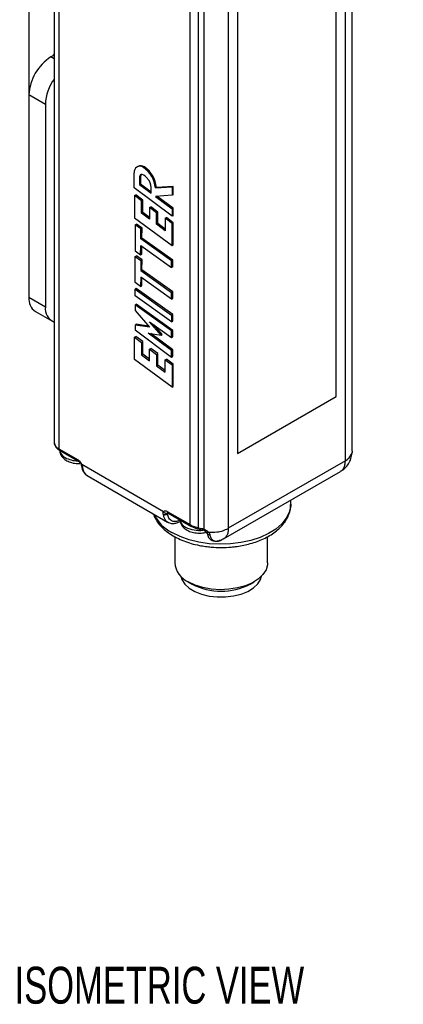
# Model space of a CAD drawing. Header units: inches. Extents: x 0.2 to 10.8, y 0.2 to 8.2.
# Tile 15 of 24: x 7.8 to 8.7, y 3.8 to 6. Entities that reach past the tile are written whole.
import ezdxf

# ---------------------------------------------------------------- set-up
doc = ezdxf.new("R2010")
doc.units = ezdxf.units.IN
doc.header["$MEASUREMENT"] = 0
doc.layers.add('TEXT', color=140, linetype='Continuous', lineweight=25)
doc.styles.add('SLDTEXTSTYLE0', font='TXT', dxfattribs={"width": 0.7})

msp = doc.modelspace()

# ---------------------------------------------------------------- linework, layer by layer
for p, q in [((7.8977, 7.8171), (7.8977, 5.0924)), ((8.5712, 5.0725), (8.5712, 7.8086)), ((7.908, 7.8028), (7.908, 5.0781)), ((8.5559, 5.0511), (8.5559, 7.7872)), ((8.5349, 5.1962), (8.5349, 7.7323)), ((8.205, 4.9067), (8.205, 7.6313)), ((8.2913, 7.6345), (8.2913, 4.8984)), ((8.2242, 4.8996), (8.2242, 7.6243)), ((8.2363, 7.6223), (8.2363, 5.0485)), ((8.3122, 7.6037), (8.3122, 5.0676)), ((7.8407, 6.2347), (7.8407, 5.8775)), ((7.8977, 5.9676), (7.8902, 5.9633)), ((7.8977, 5.9589), (7.8902, 5.9633)), ((7.8778, 5.8561), (7.8407, 5.8775)), ((7.8407, 5.8775), (7.8407, 5.4203)), ((7.8778, 5.8561), (7.8778, 5.3989)), ((8.0788, 5.6674), (8.0788, 5.7013)), ((8.087, 5.7162), (8.0849, 5.715)), ((8.1016, 5.7148), (8.0994, 5.7135)), ((8.0908, 5.692), (8.0929, 5.6933)), ((8.0908, 5.692), (8.0908, 5.6752)), ((8.0908, 5.6752), (8.0929, 5.6764)), ((8.0908, 5.6752), (8.1169, 5.6556)), ((8.0929, 5.6933), (8.0929, 5.6764)), ((8.0929, 5.6764), (8.1169, 5.6584)), ((8.1641, 5.6034), (8.0788, 5.6674)), ((8.0795, 5.6501), (8.0823, 5.6517)), ((8.0795, 5.6501), (8.0795, 5.5999)), ((8.0953, 5.6384), (8.0795, 5.6501)), ((8.0981, 5.64), (8.0823, 5.6517)), ((8.1169, 5.6556), (8.1169, 5.6687)), ((8.1641, 5.6508), (8.1265, 5.6484)), ((8.1266, 5.6674), (8.1641, 5.6698)), ((8.1287, 5.6686), (8.1266, 5.6674)), ((8.1663, 5.671), (8.1287, 5.6686)), ((8.1663, 5.671), (8.1641, 5.6698)), ((8.1641, 5.6698), (8.1641, 5.6508)), ((8.1663, 5.6521), (8.1641, 5.6508)), ((8.1663, 5.6521), (8.1663, 5.671)), ((8.0981, 5.64), (8.0953, 5.6384)), ((8.0953, 5.6103), (8.0953, 5.6384)), ((8.0981, 5.6119), (8.0981, 5.64)), ((8.1265, 5.6484), (8.1641, 5.6201)), ((8.1663, 5.6214), (8.13, 5.6486)), ((8.0953, 5.6103), (8.0981, 5.6119)), ((8.1132, 5.597), (8.0953, 5.6103)), ((8.1132, 5.6007), (8.0981, 5.6119)), ((8.1132, 5.6229), (8.116, 5.6246)), ((8.1132, 5.6229), (8.1132, 5.597)), ((8.1289, 5.6112), (8.1132, 5.6229)), ((8.1318, 5.6129), (8.116, 5.6246)), ((8.1289, 5.6112), (8.1318, 5.6129)), ((8.1289, 5.5853), (8.1289, 5.6112)), ((8.1318, 5.5869), (8.1318, 5.6129)), ((8.1663, 5.6214), (8.1641, 5.6201)), ((8.1641, 5.6201), (8.1641, 5.6034)), ((8.1663, 5.6046), (8.1663, 5.6214)), ((8.0795, 5.5999), (8.1642, 5.5371)), ((8.0807, 5.584), (8.0804, 5.5251)), ((8.0807, 5.584), (8.0835, 5.5856)), ((8.0935, 5.575), (8.0807, 5.584)), ((8.0962, 5.5765), (8.0835, 5.5856)), ((8.1289, 5.5853), (8.1318, 5.5869)), ((8.1485, 5.5708), (8.1289, 5.5853)), ((8.1485, 5.5745), (8.1318, 5.5869)), ((8.1485, 5.5989), (8.1513, 5.6005)), ((8.1485, 5.5989), (8.1485, 5.5708)), ((8.1642, 5.5872), (8.1485, 5.5989)), ((8.167, 5.5889), (8.1513, 5.6005)), ((8.1663, 5.6046), (8.1641, 5.6034)), ((8.1642, 5.5872), (8.167, 5.5889)), ((8.1642, 5.5371), (8.1642, 5.5872)), ((8.167, 5.5387), (8.167, 5.5889)), ((8.0933, 5.5523), (8.0935, 5.575)), ((8.0935, 5.575), (8.0962, 5.5765)), ((8.0961, 5.5539), (8.0962, 5.5765)), ((8.0933, 5.5523), (8.0961, 5.5539)), ((8.163, 5.5026), (8.0933, 5.5523)), ((8.1657, 5.5042), (8.0961, 5.5539)), ((8.1642, 5.5371), (8.167, 5.5387)), ((8.0804, 5.5251), (8.0931, 5.5161)), ((8.0931, 5.5161), (8.0932, 5.5376)), ((8.0931, 5.5161), (8.0958, 5.5176)), ((8.0932, 5.5376), (8.163, 5.4878)), ((8.0958, 5.5176), (8.0959, 5.5357)), ((8.0804, 5.4536), (8.0807, 5.5125)), ((8.0807, 5.5125), (8.0835, 5.5141)), ((8.0807, 5.5125), (8.0935, 5.5035)), ((8.0962, 5.5051), (8.0835, 5.5141)), ((8.0935, 5.5035), (8.0933, 5.4808)), ((8.0935, 5.5035), (8.0962, 5.5051)), ((8.0961, 5.4824), (8.0962, 5.5051)), ((8.163, 5.5026), (8.1657, 5.5042)), ((8.163, 5.4878), (8.163, 5.5026)), ((8.1657, 5.4894), (8.1657, 5.5042)), ((8.0933, 5.4808), (8.0961, 5.4824)), ((8.0933, 5.4808), (8.163, 5.4311)), ((8.1657, 5.4327), (8.0961, 5.4824)), ((8.1657, 5.4894), (8.163, 5.4878)), ((8.0931, 5.4446), (8.0804, 5.4536)), ((8.0932, 5.4661), (8.0931, 5.4446)), ((8.163, 5.4163), (8.0932, 5.4661)), ((8.0958, 5.4462), (8.0959, 5.4642)), ((8.0832, 5.4403), (8.0805, 5.4388)), ((8.0805, 5.4388), (8.163, 5.38)), ((8.0805, 5.424), (8.0805, 5.4388)), ((8.1657, 5.3815), (8.0832, 5.4403)), ((8.0931, 5.4446), (8.0958, 5.4462)), ((8.1657, 5.4327), (8.163, 5.4311)), ((8.163, 5.4163), (8.163, 5.4311)), ((8.1657, 5.4179), (8.1657, 5.4327)), ((7.8407, 5.4203), (7.8778, 5.3989)), ((8.163, 5.3652), (8.0805, 5.424)), ((8.163, 5.4163), (8.1657, 5.4179)), ((7.8552, 5.3883), (7.8923, 5.3669)), ((8.0805, 5.403), (8.0832, 5.4045)), ((8.163, 5.3442), (8.0805, 5.403)), ((8.0805, 5.403), (8.0805, 5.3904)), ((8.0805, 5.3904), (8.1132, 5.3528)), ((8.1657, 5.3457), (8.0832, 5.4045)), ((8.1393, 5.335), (8.1134, 5.3648)), ((8.1134, 5.3648), (8.163, 5.3294)), ((8.163, 5.38), (8.1657, 5.3815)), ((8.163, 5.38), (8.163, 5.3652)), ((8.163, 5.3652), (8.1657, 5.3667)), ((8.1657, 5.3667), (8.1657, 5.3815)), ((8.0805, 5.3577), (8.0832, 5.3593)), ((8.0805, 5.3577), (8.0805, 5.3469)), ((8.1132, 5.3528), (8.0805, 5.3577)), ((8.0805, 5.3469), (8.163, 5.2854)), ((8.1112, 5.3551), (8.0832, 5.3593)), ((8.1102, 5.3394), (8.1393, 5.335)), ((8.163, 5.2999), (8.1102, 5.3394)), ((8.1421, 5.3365), (8.1242, 5.3571)), ((8.1657, 5.3457), (8.163, 5.3442)), ((8.163, 5.3294), (8.163, 5.3442)), ((8.1657, 5.3309), (8.1657, 5.3457)), ((8.0795, 5.3302), (8.0823, 5.3318)), ((8.0795, 5.2801), (8.0795, 5.3302)), ((8.0795, 5.3302), (8.0953, 5.3185)), ((8.0981, 5.3202), (8.0823, 5.3318)), ((8.0953, 5.3185), (8.0981, 5.3202)), ((8.0953, 5.3185), (8.0953, 5.2904)), ((8.0981, 5.2921), (8.0981, 5.3202)), ((8.1657, 5.3014), (8.1162, 5.3385)), ((8.1393, 5.335), (8.1421, 5.3365)), ((8.163, 5.3294), (8.1657, 5.3309)), ((8.1132, 5.3031), (8.116, 5.3047)), ((8.1132, 5.2771), (8.1132, 5.3031)), ((8.1132, 5.3031), (8.1289, 5.2914)), ((8.1318, 5.293), (8.116, 5.3047)), ((8.163, 5.2999), (8.1657, 5.3014)), ((8.163, 5.2854), (8.163, 5.2999)), ((8.1657, 5.2869), (8.1657, 5.3014)), ((8.1642, 5.2172), (8.0795, 5.2801)), ((8.0953, 5.2904), (8.0981, 5.2921)), ((8.0953, 5.2904), (8.1132, 5.2771)), ((8.1132, 5.2809), (8.0981, 5.2921)), ((8.1289, 5.2914), (8.1318, 5.293)), ((8.1289, 5.2914), (8.1289, 5.2655)), ((8.1318, 5.2671), (8.1318, 5.293)), ((8.1485, 5.2791), (8.1513, 5.2807)), ((8.1485, 5.251), (8.1485, 5.2791)), ((8.1485, 5.2791), (8.1642, 5.2674)), ((8.167, 5.269), (8.1513, 5.2807)), ((8.163, 5.2854), (8.1657, 5.2869)), ((8.1289, 5.2655), (8.1318, 5.2671)), ((8.1289, 5.2655), (8.1485, 5.251)), ((8.1485, 5.2547), (8.1318, 5.2671)), ((8.1642, 5.2674), (8.167, 5.269)), ((8.1642, 5.2674), (8.1642, 5.2172)), ((8.167, 5.2189), (8.167, 5.269)), ((8.1642, 5.2172), (8.167, 5.2189)), ((8.3122, 5.0676), (8.5349, 5.1962)), ((7.908, 5.0781), (7.9516, 5.053)), ((7.9094, 5.0749), (7.953, 5.0498)), ((8.5559, 5.0511), (8.2913, 4.8984)), ((8.5708, 5.0659), (8.5708, 5.0691)), ((8.1447, 4.9358), (7.9601, 5.0423)), ((8.2363, 5.0485), (8.2363, 4.8965)), ((7.9723, 5.0175), (8.1542, 4.9125)), ((8.2804, 4.8744), (8.545, 5.0271)), ((8.4326, 4.9533), (8.4326, 4.9622)), ((8.1532, 4.9365), (8.205, 4.9067)), ((8.1536, 4.9311), (8.1561, 4.9325)), ((8.1539, 4.9333), (8.1542, 4.9336)), ((8.1547, 4.9333), (8.2065, 4.9034)), ((8.1542, 4.9125), (8.1535, 4.9129)), ((8.2242, 4.8996), (8.2317, 4.898)), ((8.2251, 4.8966), (8.2327, 4.895)), ((8.2325, 4.895), (8.2357, 4.894)), ((8.1701, 4.8797), (8.1701, 4.8204)), ((8.273, 4.8708), (8.2838, 4.8766)), ((8.3801, 4.8204), (8.3801, 4.8795)), ((8.2735, 4.8711), (8.274, 4.8712)), ((8.2009, 4.7776), (8.2095, 4.7726)), ((8.3407, 4.7726), (8.3494, 4.7776))]:
    msp.add_line(p, q)
at = {"flags": 128}
for points in [[(8.0969, 5.6975), (8.0956, 5.6977), (8.0945, 5.6977), (8.0934, 5.6974), (8.0925, 5.6968), (8.0918, 5.6959), (8.0912, 5.6948), (8.0909, 5.6935), (8.0908, 5.692)], [(8.4326, 4.9533), (8.4323, 4.9481), (8.4291, 4.9343), (8.4223, 4.921), (8.412, 4.9084), (8.3985, 4.8968), (8.3821, 4.8866), (8.3632, 4.878), (8.3423, 4.8711), (8.3198, 4.8661), (8.2962, 4.8632), (8.2721, 4.8624), (8.2481, 4.8637), (8.2247, 4.8672), (8.2026, 4.8726), (8.1821, 4.88), (8.1638, 4.889)], [(8.2251, 4.8966), (8.2249, 4.8967), (8.2246, 4.8971), (8.2244, 4.8977), (8.2242, 4.8986), (8.2242, 4.8996)], [(8.3801, 4.8204), (8.3798, 4.8161), (8.3765, 4.8048), (8.3696, 4.794), (8.3592, 4.7841), (8.3457, 4.7756), (8.3298, 4.7687), (8.3118, 4.7637), (8.2925, 4.7607), (8.2726, 4.7598), (8.2528, 4.7612), (8.2338, 4.7647), (8.2163, 4.7702), (8.2009, 4.7776)], [(8.1838, 4.7906), (8.1863, 4.7827), (8.1928, 4.7726), (8.2027, 4.7635), (8.2155, 4.7558), (8.2308, 4.7497), (8.2479, 4.7455), (8.2662, 4.7434), (8.2848, 4.7434), (8.3029, 4.7456), (8.32, 4.7499), (8.3352, 4.756), (8.348, 4.7638), (8.3577, 4.773), (8.3641, 4.783), (8.3665, 4.7906)]]:
    msp.add_lwpolyline(points, dxfattribs=at)
for centre, radius, start, end in [((7.9481, 5.8726), 0.1076, 122.6055, 177.3945), ((7.9822, 5.8519), 0.1045, 143.9331, 177.7173), ((8.093, 5.7029), 0.0146, 54.3333, 114.3562), ((8.0914, 5.7036), 0.0128, 50.9948, 190.4042), ((8.0993, 5.6937), 0.00642, 141.6743, 183.5094), ((8.0886, 5.6743), 0.0246, 34.9411, 70.4157), ((8.0646, 5.662), 0.0622, 4.9786, 55.9382), ((8.0667, 5.6632), 0.0622, 4.9786, 55.9382), ((8.085, 5.6671), 0.0319, 2.7498, 41.7415), ((7.874, 5.4161), 0.0336, 172.7442, 235.9436), ((7.9093, 5.3942), 0.0319, 171.6135, 248.7016), ((7.9153, 5.0942), 0.0176, 185.6948, 245.6253), ((7.9113, 5.0777), 0.00336, 172.7443, 235.9437), ((7.9314, 5.0783), 0.022, 189.3417, 246.0435), ((7.9522, 5.1142), 0.0634, 242.0923, 269.0272), ((7.9549, 5.0525), 0.00335, 172.7199, 236.1872), ((7.9849, 5.0368), 0.0231, 184.0727, 236.9707), ((8.2065, 4.9725), 0.0938, 206.3856, 242.8544), ((8.167, 4.9319), 0.0233, 184.2352, 234.5343), ((8.1566, 4.9361), 0.00336, 172.7442, 235.9436), ((8.2036, 4.9212), 0.022, 189.3417, 246.0435), ((8.2255, 4.9611), 0.0674, 242.7808, 277.2067), ((8.2369, 4.9638), 0.0654, 240.8332, 258.7826), ((8.2084, 4.9063), 0.00343, 173.5825, 236.2986), ((8.2578, 4.9595), 0.0697, 276.4012, 298.7459), ((8.2542, 4.9798), 0.0902, 265.0125, 277.2384), ((8.2206, 4.8242), 0.0506, 184.2513, 247.0688), ((8.2751, 4.8972), 0.1408, 242.2439, 297.7561)]:
    msp.add_arc(centre, radius, start, end)
for points, knots in [([(7.8977, 5.9702), (7.8977, 5.9702), (7.8966, 5.9689), (7.8957, 5.9674), (7.8948, 5.9659)], [0, 0, 0, 0, 0.021342, 1, 1, 1, 1]), ([(7.8978, 5.0923), (7.8978, 5.0922), (7.8973, 5.0895), (7.8994, 5.0846), (7.9035, 5.0788), (7.9076, 5.0762), (7.9095, 5.075)], [0, 0, 0, 0, 0.017521, 0.377783, 0.705671, 1, 1, 1, 1]), ([(7.9097, 5.0761), (7.9102, 5.0724), (7.911, 5.0659), (7.9174, 5.0572), (7.9259, 5.0507), (7.9374, 5.0464), (7.9482, 5.0443), (7.955, 5.045), (7.9573, 5.0452)], [0, 0, 0, 0, 0.189831, 0.337281, 0.525416, 0.703684, 0.902139, 1, 1, 1, 1]), ([(8.5709, 5.0725), (8.571, 5.0717), (8.5713, 5.0695), (8.5705, 5.0673), (8.57, 5.066)], [0, 0, 0, 0, 0.3833612, 1, 1, 1, 1]), ([(7.9516, 5.053), (7.9519, 5.0528), (7.9526, 5.0523), (7.9536, 5.0516), (7.9546, 5.0507), (7.9556, 5.0497), (7.957, 5.0481), (7.9587, 5.0456), (7.9597, 5.0434), (7.9601, 5.0423)], [0, 0, 0, 0, 0.100742, 0.200056, 0.299052, 0.39885, 0.500544, 0.749527, 1, 1, 1, 1]), ([(7.953, 5.0498), (7.953, 5.0498), (7.9533, 5.0496), (7.9541, 5.049), (7.9552, 5.048), (7.9563, 5.0467), (7.9571, 5.0456), (7.9575, 5.0449)], [0, 0, 0, 0, 0.014753, 0.274857, 0.481333, 0.708578, 1, 1, 1, 1]), ([(8.5448, 5.0274), (8.5473, 5.0288), (8.5537, 5.0325), (8.5614, 5.0413), (8.5681, 5.0528), (8.5699, 5.0613), (8.5708, 5.0659)], [0, 0, 0, 0, 0.179365, 0.458173, 0.713786, 1, 1, 1, 1]), ([(8.5448, 5.0274), (8.5459, 5.0279), (8.5489, 5.0295), (8.5525, 5.0345), (8.5553, 5.0419), (8.5557, 5.048), (8.5559, 5.0511)], [0, 0, 0, 0, 0.15037, 0.43358, 0.71679, 1, 1, 1, 1]), ([(7.9585, 5.0428), (7.9588, 5.0419), (7.9595, 5.0401), (7.9597, 5.0387), (7.9599, 5.038)], [0, 0, 0, 0, 0.498163, 1, 1, 1, 1]), ([(7.9601, 5.0423), (7.9596, 5.0423), (7.9587, 5.0423), (7.9587, 5.0426), (7.9586, 5.0427)], [0, 0, 0, 0, 0.574107, 1, 1, 1, 1]), ([(7.9599, 5.0381), (7.96, 5.0376), (7.9602, 5.0364), (7.9613, 5.0356), (7.9619, 5.0352)], [0, 0, 0, 0, 0.463445, 1, 1, 1, 1]), ([(7.96, 5.0379), (7.9603, 5.0359), (7.9611, 5.0311), (7.9643, 5.0249), (7.9683, 5.0198), (7.9718, 5.0181), (7.973, 5.0175)], [0, 0, 0, 0, 0.234152, 0.524858, 0.827937, 1, 1, 1, 1]), ([(7.9601, 5.0423), (7.9603, 5.0418), (7.9606, 5.0408), (7.9611, 5.0393), (7.9614, 5.0379), (7.9617, 5.0365), (7.9618, 5.0356), (7.9619, 5.0352)], [0, 0, 0, 0, 0.198461, 0.395919, 0.594162, 0.794955, 1, 1, 1, 1]), ([(8.2751, 4.855), (8.2828, 4.8552), (8.2936, 4.8555), (8.3094, 4.8572), (8.3225, 4.8593), (8.3376, 4.8627), (8.3527, 4.8672), (8.3675, 4.873), (8.3815, 4.8799), (8.3944, 4.8881), (8.4059, 4.8973), (8.4157, 4.9077), (8.4236, 4.9191), (8.4293, 4.9316), (8.4323, 4.9428), (8.4322, 4.9498), (8.4322, 4.9523)], [0, 0, 0, 0, 0.096208, 0.135316, 0.199844, 0.26624, 0.336879, 0.409948, 0.484802, 0.560982, 0.638215, 0.716253, 0.795005, 0.874616, 0.955791, 1, 1, 1, 1]), ([(8.1216, 4.9313), (8.1232, 4.9274), (8.1265, 4.919), (8.135, 4.9071), (8.1461, 4.8957), (8.1593, 4.8856), (8.1742, 4.877), (8.1903, 4.8698), (8.2076, 4.864), (8.2242, 4.8599), (8.2395, 4.8574), (8.2558, 4.8555), (8.2677, 4.8552), (8.2751, 4.855)], [0, 0, 0, 0, 0.085295, 0.183578, 0.282724, 0.381541, 0.479074, 0.574501, 0.666498, 0.761242, 0.830102, 0.893303, 1, 1, 1, 1]), ([(8.1438, 4.9302), (8.1437, 4.9306), (8.1436, 4.9315), (8.1437, 4.9327), (8.1439, 4.9338), (8.1442, 4.9348), (8.1445, 4.9355), (8.1447, 4.9358)], [0, 0, 0, 0, 0.2050479, 0.4058428, 0.6040852, 0.8015418, 1, 1, 1, 1]), ([(8.1438, 4.9302), (8.1444, 4.9299), (8.1451, 4.9296), (8.1468, 4.9292), (8.1478, 4.9292), (8.1497, 4.9294), (8.1506, 4.9296), (8.1523, 4.9302), (8.1531, 4.9306), (8.1536, 4.9311)], [0, 0, 0, 0, 0.25, 0.25, 0.5, 0.5, 0.75, 0.75, 1, 1, 1, 1]), ([(8.1447, 4.9358), (8.1449, 4.936), (8.1452, 4.9365), (8.1459, 4.937), (8.1466, 4.9375), (8.1474, 4.9377), (8.1487, 4.938), (8.1507, 4.9378), (8.1524, 4.937), (8.1532, 4.9365)], [0, 0, 0, 0, 0.100742, 0.200056, 0.299052, 0.39885, 0.500544, 0.749527, 1, 1, 1, 1]), ([(8.1447, 4.9358), (8.1452, 4.9352), (8.1458, 4.9345), (8.1474, 4.9335), (8.1483, 4.9331), (8.1501, 4.9326), (8.151, 4.9325), (8.1526, 4.9327), (8.1533, 4.933), (8.1539, 4.9333)], [0, 0, 0, 0, 0.25, 0.25, 0.5, 0.5, 0.75, 0.75, 1, 1, 1, 1]), ([(8.1829, 4.917), (8.1801, 4.9158), (8.1734, 4.9127), (8.1641, 4.914), (8.1565, 4.92), (8.1546, 4.9275), (8.1536, 4.9311)], [0, 0, 0, 0, 0.197576, 0.470699, 0.743821, 1, 1, 1, 1]), ([(8.1538, 4.9337), (8.1538, 4.9337), (8.1539, 4.9338), (8.1544, 4.9335), (8.1547, 4.9333)], [0, 0, 0, 0, 0.508415, 1, 1, 1, 1]), ([(8.1819, 4.919), (8.1824, 4.9153), (8.1832, 4.9088), (8.1896, 4.9), (8.1981, 4.8936), (8.2096, 4.8891), (8.2227, 4.8873), (8.234, 4.8875), (8.2398, 4.8894), (8.2414, 4.89)], [0, 0, 0, 0, 0.161041, 0.286128, 0.445731, 0.596963, 0.76532, 0.935794, 1, 1, 1, 1]), ([(8.1535, 4.9133), (8.1551, 4.9123), (8.1589, 4.9099), (8.1665, 4.909), (8.1747, 4.9105), (8.1806, 4.9126), (8.1835, 4.9146), (8.184, 4.9149)], [0, 0, 0, 0, 0.180507, 0.4492, 0.715222, 0.960418, 1, 1, 1, 1]), ([(8.2066, 4.9035), (8.2089, 4.9023), (8.2134, 4.8999), (8.2199, 4.8977), (8.2238, 4.8969), (8.2252, 4.8966)], [0, 0, 0, 0, 0.422417, 0.80414, 1, 1, 1, 1]), ([(8.2317, 4.898), (8.2323, 4.8979), (8.2333, 4.8977), (8.2348, 4.8972), (8.2358, 4.8967), (8.2363, 4.8965)], [0, 0, 0, 0, 0.33485, 0.667147, 1, 1, 1, 1]), ([(8.2317, 4.898), (8.2317, 4.8969), (8.2319, 4.896), (8.2324, 4.895), (8.2328, 4.8948), (8.2332, 4.8951)], [0, 0, 0, 0, 0.5, 0.5, 1, 1, 1, 1]), ([(8.2371, 4.8958), (8.2368, 4.8953), (8.2365, 4.8948), (8.236, 4.8941), (8.2358, 4.8939), (8.2356, 4.894), (8.2356, 4.8943), (8.2358, 4.8952), (8.236, 4.8958), (8.2363, 4.8965)], [0, 0, 0, 0, 0.25, 0.25, 0.5, 0.5, 0.75, 0.75, 1, 1, 1, 1]), ([(8.2356, 4.894), (8.2369, 4.8933), (8.2394, 4.8921), (8.2411, 4.8903), (8.242, 4.8894)], [0, 0, 0, 0, 0.525104, 1, 1, 1, 1]), ([(8.2363, 4.8965), (8.2368, 4.8963), (8.2378, 4.8958), (8.2393, 4.8951), (8.2407, 4.8943), (8.2425, 4.8932), (8.2445, 4.8918), (8.2457, 4.8905), (8.2464, 4.8899)], [0, 0, 0, 0, 0.135452, 0.269373, 0.402527, 0.535692, 0.774726, 1, 1, 1, 1]), ([(8.2913, 4.8984), (8.2912, 4.8953), (8.2908, 4.8892), (8.2879, 4.8818), (8.2844, 4.8768), (8.2814, 4.8752), (8.2803, 4.8747)], [0, 0, 0, 0, 0.283245, 0.56649, 0.849735, 1, 1, 1, 1]), ([(8.2419, 4.8895), (8.2423, 4.889), (8.243, 4.8881), (8.2433, 4.8873), (8.2434, 4.887)], [0, 0, 0, 0, 0.530085, 1, 1, 1, 1]), ([(8.2464, 4.8899), (8.2459, 4.8897), (8.245, 4.8892), (8.2437, 4.8889), (8.2426, 4.889), (8.2422, 4.8893), (8.242, 4.8895)], [0, 0, 0, 0, 0.223114, 0.468958, 0.731472, 1, 1, 1, 1]), ([(8.2497, 4.8834), (8.249, 4.8834), (8.2477, 4.8834), (8.246, 4.884), (8.2446, 4.8848), (8.2437, 4.8858), (8.2435, 4.8866), (8.2434, 4.887)], [0, 0, 0, 0, 0.207494, 0.414989, 0.622483, 0.829978, 1, 1, 1, 1]), ([(8.2434, 4.8868), (8.2444, 4.8837), (8.2463, 4.8774), (8.2526, 4.8716), (8.2609, 4.8689), (8.2674, 4.8703), (8.2707, 4.8711)], [0, 0, 0, 0, 0.2469263, 0.4967307, 0.7481827, 1, 1, 1, 1]), ([(8.2464, 4.8899), (8.2466, 4.8895), (8.2472, 4.8888), (8.2479, 4.8877), (8.2486, 4.8864), (8.2493, 4.885), (8.2495, 4.8839), (8.2497, 4.8834)], [0, 0, 0, 0, 0.175487, 0.345677, 0.515793, 0.758638, 1, 1, 1, 1]), ([(8.2497, 4.8834), (8.2498, 4.8828), (8.2501, 4.8814), (8.2507, 4.8795), (8.2515, 4.8776), (8.2528, 4.8754), (8.2548, 4.8729), (8.2574, 4.871), (8.2602, 4.8698), (8.2626, 4.8693), (8.2652, 4.8691), (8.2677, 4.8694), (8.2704, 4.8699), (8.2722, 4.8706), (8.2733, 4.8709)], [0, 0, 0, 0, 0.056344, 0.115382, 0.177821, 0.244169, 0.362089, 0.499959, 0.581906, 0.674603, 0.750989, 0.840669, 0.903317, 1, 1, 1, 1]), ([(8.2733, 4.8709), (8.2741, 4.8712), (8.2755, 4.8719), (8.2769, 4.8726), (8.2776, 4.873)], [0, 0, 0, 0, 0.49033, 1, 1, 1, 1]), ([(8.2733, 4.8709), (8.2729, 4.8708), (8.2721, 4.8706), (8.2711, 4.8709), (8.2707, 4.8711)], [0, 0, 0, 0, 0.503818, 1, 1, 1, 1])]:
    msp.add_open_spline(points, degree=3, knots=knots)
for points in [[(8.5559, 5.0511), (8.5629, 5.0552), (8.5678, 5.0604), (8.57, 5.066)], [(8.1536, 4.9311), (8.1534, 4.9319), (8.1535, 4.9327), (8.1539, 4.9333)]]:
    msp.add_open_spline(points, degree=3)

# ---------------------------------------------------------------- texts
at = {"layer": 'TEXT', "insert": (7.8082, 3.9079), "char_height": 0.083333, "attachment_point": 1, "style": 'SLDTEXTSTYLE0'}
msp.add_mtext('ISOMETRIC VIEW', dxfattribs=at)

doc.saveas('drawing.dxf')
